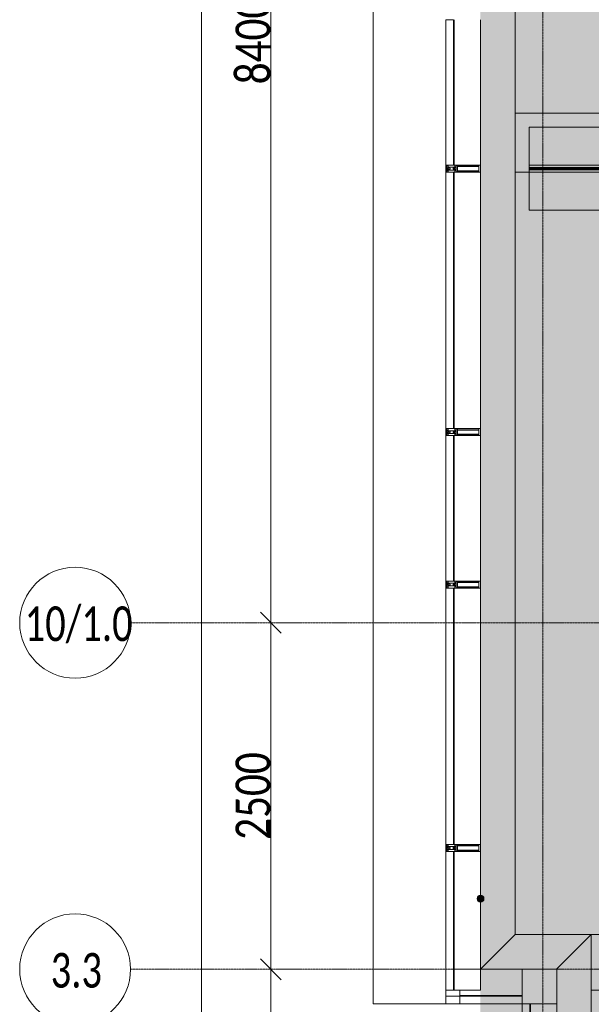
# Model space of a CAD drawing. Header units: millimetres. Extents: x -521669 to 178656, y -69521 to 560843.
# Tile 96 of 256: x -196079 to -191953, y 538477 to 545579. Entities that reach past the tile are written whole.
import ezdxf

# ---------------------------------------------------------------- set-up
doc = ezdxf.new("R2010")
doc.units = ezdxf.units.MM
doc.linetypes.add('-D1d1-15x02', pattern=[19, 15, -2, 0, -2])
doc.layers.get('Defpoints').update_dxf_attribs({"color": 31})
for name, color, linetype, lineweight in [('_0', 7, 'Continuous', 13), ('A-ANNO-DIMS', 8, 'Continuous', 5), ('A-DETL', 7, 'Continuous', 5), ('A-DETL-GENF', 7, 'Continuous', 5), ('A-DETL-MBND', 7, 'Continuous', 9), ('A-GLAZ-CURT', 8, 'Continuous', 5), ('A-GLAZ-CWMG', 8, 'Continuous', 5), ('A-ROOF', 8, 'Continuous', 5), ('G-ANNO-DIMS', 7, 'Continuous', 5), ('S-GRID', 7, 'Continuous', 5), ('S-GRID-IDEN', 7, 'Continuous', 5), ('Балясины', 7, 'Continuous', 5), ('Ограждение', 7, 'Continuous', 5), ('Поручни', 7, 'Continuous', 5)]:
    doc.layers.add(name, color=color, linetype=linetype, lineweight=lineweight)
doc.styles.add('Calibri Light', font='calibril.ttf', dxfattribs={"width": 0.8, "height": 250})
doc.styles.add('Calibri Light_2', font='calibril.ttf', dxfattribs={"width": 0.75, "height": 250})
doc.dimstyles.new('2_5', dxfattribs={"dimscale": 304.8, "dimtxt": 294.337106, "dimasz": 0.492126, "dimexe": 0.492126, "dimexo": 0.492126, "dimgap": 0, "dimtad": 1, "dimdec": 0, "dimrnd": 5, "dimdsep": 46, "dimtxsty": 'Calibri Light', "dimblk1": 'OBLIQUE', "dimblk2": 'OBLIQUE', "dimsah": 1, "dimcen": 0.09, "dimdle": 0.492126, "dimazin": 0, "dimtfac": 1, "dimtdec": 4, "dimtix": 1, "dimtmove": 0, "dimatfit": 3, "dimfxl": 1, "dimtvp": 1, "dimtolj": 1, "dimtzin": 0, "dimlwd": 5, "dimlwe": 5, "dimarcsym": 2})

# ---------------------------------------------------------------- blocks, each defined once
blk = doc.blocks.new('Quad Corner Mullion - Q_0_100_-50_ALU-4955097-50_AS_M_L35')
at = {"layer": 'A-GLAZ-CWMG', "lineweight": 9}
for p, q in [((0, 100), (-100, 100)), ((-100, 100), (-100, 0)), ((0, 0), (0, 100)), ((-100, 0), (0, 0))]:
    blk.add_line(p, q, dxfattribs=at)
blk = doc.blocks.new('System Panel - A_PAN_Glass_Зеркальное-4955098-50_AS_M_L35')
at = {"layer": 'A-GLAZ-CURT'}
for p, q in [((500, 0), (-500, 0)), ((-500, 0), (-500, -55)), ((500, -55), (500, 0)), ((-500, -55), (500, -55))]:
    blk.add_line(p, q, dxfattribs=at)
blk = doc.blocks.new('Rectangular Mullion - R_InvisibleFrame_50Wx250H-4028523-50_AS_M_L35')
at = {"layer": 'A-GLAZ-CWMG'}
for p, q in [((-690, 18200), (-690, 19200)), ((-500, 18200), (-500, 19200)), ((-500, 18200), (-650, 18200))]:
    blk.add_line(p, q, dxfattribs=at)
blk = doc.blocks.new('System Panel - A_PAN_Glass_Зеркальное-4955037-50_AS_M_L35')
at = {"layer": 'A-GLAZ-CURT'}
for p, q in [((1525.4, 0), (-1525.4, 0)), ((-1525.4, 0), (-1525.4, -55)), ((1525.4, -55), (1525.4, 0)), ((-1525.4, -55), (1525.4, -55))]:
    blk.add_line(p, q, dxfattribs=at)
blk = doc.blocks.new('Rectangular Mullion - R_InvisibleFrame_50Wx250H-4028254-50_AS_M_L35')
at = {"layer": 'A-GLAZ-CWMG'}
for p, q in [((-140, 15049.2), (-140, 18100)), ((50, 15049.2), (50, 18100))]:
    blk.add_line(p, q, dxfattribs=at)
blk = doc.blocks.new('Quad Corner Mullion - Q_0_250_-125_ALU-4955066-50_AS_M_L35')
at = {"layer": 'A-GLAZ-CWMG', "lineweight": 9}
for p, q in [((250, 250), (0, 250)), ((0, 250), (0, 0)), ((250, 0), (250, 250)), ((0, 0), (250, 0))]:
    blk.add_line(p, q, dxfattribs=at)
blk = doc.blocks.new('System Panel - A_PAN_Glass_Зеркальное-4955067-50_AS_M_L35')
at = {"layer": 'A-GLAZ-CURT'}
for p, q in [((275, 0), (-275, 0)), ((-275, 0), (-275, -55)), ((275, -55), (275, 0)), ((-275, -55), (275, -55))]:
    blk.add_line(p, q, dxfattribs=at)
blk = doc.blocks.new('System Panel - A_PAN_Glass_Зеркальное-V10-50_AS_M_L35')
at = {"layer": 'A-GLAZ-CURT'}
for p, q in [((525, 0), (-525, 0)), ((-525, 0), (-525, -55)), ((525, -55), (525, 0)), ((-525, -55), (525, -55))]:
    blk.add_line(p, q, dxfattribs=at)
blk = doc.blocks.new('Rectangular Mullion - R_InvisibleFrame_50Wx250H-4028231-50_AS_M_L35')
at = {"layer": 'A-GLAZ-CWMG'}
for p, q in [((12000, 29640), (13050, 29640)), ((12000, 29450), (13050, 29450))]:
    blk.add_line(p, q, dxfattribs=at)
blk = doc.blocks.new('Rectangular Mullion - 50Wx250H-2623690-50_AS_M_L35')
at = {"layer": 'A-DETL-GENF'}
for p, q in [((-25, 65.2), (-25, 250)), ((-25, 250), (0, 250)), ((-23, 237.3), (0, 237.3)), ((-23, 237.3), (-23, 73.6)), ((-14.9, 84), (-14.9, 237.3)), ((25, 250), (0, 250)), ((23, 237.3), (0, 237.3)), ((14.9, 84), (14.9, 237.3)), ((23, 237.3), (23, 73.6)), ((25, 65.2), (25, 250)), ((0, 84), (-23, 84)), ((-0.5, 73.6), (-23, 73.6)), ((-14, 71.3), (-14, 65.2)), ((-10, 71.3), (-14, 71.3)), ((-10, 53), (-10, 71.3)), ((0, 84), (23, 84)), ((0.5, 73.6), (23, 73.6)), ((10, 71.3), (14, 71.3)), ((10, 53), (10, 71.3)), ((14, 71.3), (14, 65.2)), ((-14, 65.2), (-25, 65.2)), ((-23.8, 14.6), (-25, 14.2)), ((-25, 0), (-25, 14.2)), ((-22.3, 17), (-23.8, 17)), ((-23.8, 17), (-23.8, 14.6)), ((-22.5, 10.6), (-23.8, 14.6)), ((-22.5, 10.6), (-23.7, 9.9)), ((-23.7, 1.3), (-23.7, 9.9)), ((-23.7, 1.3), (-11.8, 1.3)), ((-23.2, 10.2), (-22.5, 8)), ((-22.5, 8), (-22.5, 4.5)), ((-21.3, 4.5), (-22.5, 4.5)), ((-22.3, 17), (-22.3, 16)), ((-22.3, 16), (-21.3, 16)), ((-19, 17.6), (-21.3, 16)), ((-21.3, 4.5), (-21.3, 6.5)), ((-21.3, 6.5), (-14.2, 6.5)), ((-18.4, 16.6), (-19, 17.6)), ((-7.4, 16.6), (-18.4, 16.6)), ((-14.2, 6.5), (-14.2, 4.5)), ((-13.2, 4.5), (-14.2, 4.5)), ((-13.2, 4.5), (-12.2, 7.2)), ((-12.7, 7.6), (-11.3, 11.4)), ((-12.7, 7.6), (-11.8, 6.9)), ((-12.2, 9), (-12.2, 14.8)), ((-12.2, 14.8), (0, 14.8)), ((-11.8, 1.3), (-11.8, 6.9)), ((-10.5, 11.2), (-11.3, 11.4)), ((-10.5, 1.5), (-10.5, 11.2)), ((-4.8, 1.5), (-10.5, 1.5)), ((-8.7, 53), (-10, 53)), ((-10, 53), (-10, 17)), ((-10, 17), (-7.5, 17)), ((-8.7, 53), (-7, 54.7)), ((-8.5, 23), (-1.5, 30)), ((-8.5, 18.5), (-8.5, 23)), ((-7.5, 18.5), (-8.5, 18.5)), ((-7.5, 17), (-7.5, 18.5)), ((-7.4, 18), (-7.4, 16.6)), ((-2.6, 18), (-7.4, 18)), ((-7, 65.2), (-5.9, 67.3)), ((-7, 65.2), (-7, 54.7)), ((-4.1, 67.3), (-5.9, 67.3)), ((0, 8), (-4.8, 8)), ((-4.8, 1.5), (-4.8, 8)), ((-4.1, 67.3), (-2.9, 65.1)), ((-2.9, 65.1), (-2.9, 54.6)), ((-1.3, 53), (-2.9, 54.6)), ((-2.6, 18), (-2.6, 16.8)), ((-2.6, 16.8), (0, 16.8)), ((-1.5, 30), (0, 30)), ((0, 53), (-1.3, 53)), ((0, 53), (1.3, 53)), ((1.5, 30), (0, 30)), ((2.6, 16.8), (0, 16.8)), ((0, 14.8), (0, 16.8)), ((0, 14.8), (0, 16.8)), ((12.2, 14.8), (0, 14.8)), ((0, 0), (0, 8)), ((0, 8), (4.8, 8)), ((0, 0), (0, 8)), ((1.3, 53), (2.9, 54.6)), ((8.5, 23), (1.5, 30)), ((2.6, 18), (2.6, 16.8)), ((2.6, 18), (7.4, 18)), ((4.1, 67.3), (2.9, 65.1)), ((2.9, 65.1), (2.9, 54.6)), ((4.1, 67.3), (5.9, 67.3)), ((4.8, 1.5), (4.8, 8)), ((4.8, 1.5), (10.5, 1.5)), ((7, 65.2), (5.9, 67.3)), ((7, 65.2), (7, 54.7)), ((8.7, 53), (7, 54.7)), ((7.4, 18), (7.4, 16.6)), ((7.4, 16.6), (18.4, 16.6)), ((7.5, 18.5), (8.5, 18.5)), ((7.5, 17), (7.5, 18.5)), ((10, 17), (7.5, 17)), ((8.5, 18.5), (8.5, 23)), ((8.7, 53), (10, 53)), ((10, 53), (10, 17)), ((10.5, 11.2), (11.3, 11.4)), ((10.5, 1.5), (10.5, 11.2)), ((12.7, 7.6), (11.3, 11.4)), ((12.7, 7.6), (11.8, 6.9)), ((11.8, 1.3), (11.8, 6.9)), ((23.7, 1.3), (11.8, 1.3)), ((12.2, 9), (12.2, 14.8)), ((13.2, 4.5), (12.2, 7.2)), ((13.2, 4.5), (14.2, 4.5)), ((14, 65.2), (25, 65.2)), ((21.3, 6.5), (14.2, 6.5)), ((14.2, 6.5), (14.2, 4.5)), ((18.4, 16.6), (19, 17.6)), ((19, 17.6), (21.3, 16)), ((22.3, 16), (21.3, 16)), ((21.3, 4.5), (21.3, 6.5)), ((21.3, 4.5), (22.5, 4.5)), ((22.3, 17), (22.3, 16)), ((22.3, 17), (23.8, 17)), ((22.5, 10.6), (23.8, 14.6)), ((22.5, 10.6), (23.7, 9.9)), ((23.2, 10.2), (22.5, 8)), ((22.5, 8), (22.5, 4.5)), ((23.7, 1.3), (23.7, 9.9)), ((23.8, 17), (23.8, 14.6)), ((23.8, 14.6), (25, 14.2)), ((25, 0), (25, 14.2)), ((-25, 0), (0, 0)), ((25, 0), (0, 0))]:
    blk.add_line(p, q, dxfattribs=at)
for centre, start, end in [((-0.5, 73.1), 360, 90), ((0.5, 73.1), 90, 180)]:
    blk.add_arc(centre, 0.5, start, end, dxfattribs=at)
blk = doc.blocks.new('Rectangular Mullion - R_StandardFrame_50Wx250H_ALU-3764483-50_AS_M_L35')
at = {"layer": 'A-GLAZ-CWMG', "lineweight": 9}
for p, q in [((-25, 0), (-25, 250)), ((-25, 250), (25, 250)), ((25, 250), (25, 0)), ((25, 0), (-25, 0))]:
    blk.add_line(p, q, dxfattribs=at)
blk = doc.blocks.new('System Panel - A_PAN_Glass_Зеркальное-V11-50_AS_M_L35')
at = {"layer": 'A-GLAZ-CURT'}
for p, q in [((925, 0), (-925, 0)), ((-925, 0), (-925, -55)), ((925, -55), (925, 0)), ((-925, -55), (925, -55))]:
    blk.add_line(p, q, dxfattribs=at)
blk = doc.blocks.new('Rectangular Mullion - R_InvisibleFrame_50Wx250H-3511726-50_AS_M_L35')
at = {"layer": 'A-GLAZ-CWMG'}
for p, q in [((-690, 25250), (-690, 27100)), ((-500, 25250), (-500, 27100))]:
    blk.add_line(p, q, dxfattribs=at)
blk = doc.blocks.new('Rectangular Mullion - R_InvisibleFrame_50Wx250H-4028524-50_AS_M_L35')
at = {"layer": 'A-GLAZ-CWMG'}
for p, q in [((-200, 18350), (-695, 18350)), ((-200, 18160), (-650, 18160))]:
    blk.add_line(p, q, dxfattribs=at)
blk = doc.blocks.new('Ограждение - Ограждение-4611746-50_AS_M_L35')
at = {"layer": 'Поручни'}
for p, q in [((-200, 29150), (-200, 18550)), ((-450, 18300), (-200, 18550)), ((-200, 18550), (349.2, 18550)), ((99.2, 18300), (349.2, 18550)), ((349.2, 18550), (349.2, 14950))]:
    blk.add_line(p, q, dxfattribs=at)
blk = doc.blocks.new('Ограждение - Ограждение-4619653-50_AS_M_L35')
at = {"layer": 'A-DETL-MBND'}
for p in [(-1225, 30175), (-700, 18050)]:
    blk.add_line(p, (-1225, 18050), dxfattribs=at)
blk = doc.blocks.new('RST_AR_KMN_R22_B3_FCD_rvt-1-50_AS_M_L35')
at = {"layer": 'A-GLAZ-CURT', "lineweight": 9}
for name, p, rotation in [('System Panel - A_PAN_Glass_Зеркальное-V10-50_AS_M_L35', (-750, 24675), 89.99999999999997), ('System Panel - A_PAN_Glass_Зеркальное-V11-50_AS_M_L35', (-750, 23175), 89.99999999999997), ('System Panel - A_PAN_Glass_Зеркальное-V10-50_AS_M_L35', (-750, 21675), 89.99999999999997), ('System Panel - A_PAN_Glass_Зеркальное-V11-50_AS_M_L35', (-750, 20175), 89.99999999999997), ('System Panel - A_PAN_Glass_Зеркальное-4955098-50_AS_M_L35', (-750, 18700), 89.99999999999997), ('System Panel - A_PAN_Glass_Зеркальное-4955067-50_AS_M_L35', (-475, 18100), 180), ('System Panel - A_PAN_Glass_Зеркальное-4955037-50_AS_M_L35', (-200, 16574.6), 89.99999999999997)]:
    blk.add_blockref(name, p, dxfattribs=dict(at, rotation=rotation))
at = {"layer": 'A-GLAZ-CWMG', "lineweight": 9}
for name, p, rotation in [('Rectangular Mullion - R_InvisibleFrame_50Wx250H-4028231-50_AS_M_L35', (28950, 12150), 89.99999999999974), ('Rectangular Mullion - R_InvisibleFrame_50Wx250H-4028231-50_AS_M_L35', (28950, 9150), 89.99999999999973), ('Quad Corner Mullion - Q_0_100_-50_ALU-4955097-50_AS_M_L35', (-750, 18100), 269.9999999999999)]:
    blk.add_blockref(name, p, dxfattribs=dict(at, rotation=rotation))
at = {"layer": 'A-GLAZ-CWMG', "lineweight": 9, "extrusion": (0, 0, -1), "rotation": 90.00000000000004}
for name, p in [('Rectangular Mullion - 50Wx250H-2623690-50_AS_M_L35', (750, 24125)), ('Rectangular Mullion - R_StandardFrame_50Wx250H_ALU-3764483-50_AS_M_L35', (750, 24125)), ('Rectangular Mullion - 50Wx250H-2623690-50_AS_M_L35', (750, 22225)), ('Rectangular Mullion - R_StandardFrame_50Wx250H_ALU-3764483-50_AS_M_L35', (750, 22225)), ('Rectangular Mullion - 50Wx250H-2623690-50_AS_M_L35', (750, 21125)), ('Rectangular Mullion - R_StandardFrame_50Wx250H_ALU-3764483-50_AS_M_L35', (750, 21125)), ('Rectangular Mullion - 50Wx250H-2623690-50_AS_M_L35', (750, 19225)), ('Rectangular Mullion - R_StandardFrame_50Wx250H_ALU-3764483-50_AS_M_L35', (750, 19225))]:
    blk.add_blockref(name, p, dxfattribs=at)
at = {"layer": 'A-GLAZ-CWMG', "lineweight": 9}
for name, p in [('Rectangular Mullion - R_InvisibleFrame_50Wx250H-3511726-50_AS_M_L35', (0, -3000)), ('Rectangular Mullion - R_InvisibleFrame_50Wx250H-3511726-50_AS_M_L35', (0, -6000)), ('Rectangular Mullion - R_InvisibleFrame_50Wx250H-4028523-50_AS_M_L35', (0, 0)), ('Rectangular Mullion - R_InvisibleFrame_50Wx250H-4028524-50_AS_M_L35', (0, 0)), ('Quad Corner Mullion - Q_0_250_-125_ALU-4955066-50_AS_M_L35', (-200, 18100)), ('Rectangular Mullion - R_InvisibleFrame_50Wx250H-4028254-50_AS_M_L35', (0, 0))]:
    blk.add_blockref(name, p, dxfattribs=at)
at = {"layer": 'Ограждение', "lineweight": 9}
for name in ['Ограждение - Ограждение-4619653-50_AS_M_L35', 'Ограждение - Ограждение-4611746-50_AS_M_L35']:
    blk.add_blockref(name, (-50, 50), dxfattribs=at)
blk = doc.blocks.new('Ограждение - Ограждение-7112567-50_AS_M_L35')
at = {"layer": 'Ограждение', "true_color": 0xeff9fa}
h = blk.add_hatch(color=7, dxfattribs=at)
h.paths.add_polyline_path([(5285.9, 24117), (5488.5, 24117), (5488.5, 24125), (4439.8, 24125), (4439.8, 24117), (4989, 24117)])
h.paths.add_polyline_path([(-150, 24117), (4415.2, 24117), (4415.2, 24125), (-150, 24125)])
at = {"layer": 'Поручни', "true_color": 0xeff9fa}
h = blk.add_hatch(color=7, dxfattribs=at)
h.paths.add_polyline_path([(3207.3, 24126), (4415.2, 24126), (4415.2, 24134), (-150, 24134), (-150, 24126), (2910.4, 24126)])
h.paths.add_polyline_path([(5488.5, 24126), (5488.5, 24134), (4439.8, 24134), (4439.8, 24126), (5285.9, 24126)])
at = {"layer": 'Поручни'}
for p, q in [((4415.2, 24150.5), (-150, 24150.5)), ((-150, 24134.5), (-150, 24150.5)), ((5488.5, 24150.5), (4439.8, 24150.5)), ((5488.5, 24150.5), (5488.5, 24134.5)), ((-150, 24134.5), (4415.2, 24134.5)), ((4415.2, 24134), (-150, 24134)), ((-150, 24134), (-150, 24126)), ((-150, 24125), (-150, 24126)), ((-150, 24126), (4415.2, 24126)), ((4415.2, 24125), (-150, 24125)), ((-150, 24125), (-150, 24117)), ((-150, 24117), (4415.2, 24117)), ((-150, 24116.5), (4415.2, 24116.5)), ((-150, 24100.5), (-150, 24116.5)), ((-150, 24100.5), (4415.2, 24100.5)), ((4439.8, 24134.5), (5488.5, 24134.5)), ((5488.5, 24134), (4439.8, 24134)), ((4439.8, 24126), (5488.5, 24126)), ((5488.5, 24125), (4439.8, 24125)), ((4439.8, 24117), (5488.5, 24117)), ((4439.8, 24116.5), (5488.5, 24116.5)), ((4439.8, 24100.5), (5488.5, 24100.5)), ((5488.5, 24126), (5488.5, 24134)), ((5488.5, 24126), (5488.5, 24125)), ((5488.5, 24117), (5488.5, 24125)), ((5488.5, 24116.5), (5488.5, 24100.5))]:
    blk.add_line(p, q, dxfattribs=at)
blk = doc.blocks.new('Ось сетки - 8D-802830-50_AS_M_L35')
at = {"layer": 'S-GRID-IDEN'}
blk.add_circle((0, 0), 4, dxfattribs=at)
blk = doc.blocks.new('_Oblique')
at = {"color": 0, "linetype": 'ByBlock', "lineweight": -2}
blk.add_line((-0.5, -0.5), (0.5, 0.5), dxfattribs=at)
blk = doc.blocks.new('*D12284')
at = {"layer": 'A-ANNO-DIMS', "color": 0, "lineweight": 5, "transparency": 16777216}
for p, q in [((-194266.6, 536679.4), (-194266.6, 538879.4)), ((-194222.6, 538729.4), (-194116.6, 538729.4)), ((-194222.6, 536829.4), (-194116.6, 536829.4))]:
    blk.add_line(p, q, dxfattribs=at)
at = {"layer": 'Defpoints', "color": 0, "transparency": 16777216}
for p in [(-194372.6, 538729.4), (-194266.6, 538729.4), (-194372.6, 536829.4)]:
    blk.add_point(p, dxfattribs=at)
at = {"layer": 'A-ANNO-DIMS', "color": 0, "lineweight": 5, "transparency": 16777216, "xscale": 150, "yscale": 150, "zscale": 150}
for p, rotation in [((-194266.6, 538729.4), 90), ((-194266.6, 536829.4), 270)]:
    blk.add_blockref('_Oblique', p, dxfattribs=dict(at, rotation=rotation))
at = {"layer": 'A-ANNO-DIMS', "color": 0, "transparency": 16777216, "insert": (-194394.3, 537779.4), "char_height": 250, "width": 799.053, "attachment_point": 5, "rotation": 90, "style": 'Calibri Light'}
blk.add_mtext('\\A1;1900', dxfattribs=at)
blk = doc.blocks.new('*D12285')
at = {"layer": 'A-ANNO-DIMS', "color": 0, "lineweight": 5, "transparency": 16777216}
for p, q in [((-194266.6, 538579.4), (-194266.6, 541379.4)), ((-194222.6, 541229.4), (-194116.6, 541229.4)), ((-194222.6, 538729.4), (-194116.6, 538729.4))]:
    blk.add_line(p, q, dxfattribs=at)
at = {"layer": 'Defpoints', "color": 0, "transparency": 16777216}
for p in [(-194372.6, 541229.4), (-194266.6, 541229.4), (-194372.6, 538729.4)]:
    blk.add_point(p, dxfattribs=at)
at = {"layer": 'A-ANNO-DIMS', "color": 0, "lineweight": 5, "transparency": 16777216, "xscale": 150, "yscale": 150, "zscale": 150}
for p, rotation in [((-194266.6, 541229.4), 90), ((-194266.6, 538729.4), 270)]:
    blk.add_blockref('_Oblique', p, dxfattribs=dict(at, rotation=rotation))
at = {"layer": 'A-ANNO-DIMS', "color": 0, "transparency": 16777216, "insert": (-194394.3, 539979.4), "char_height": 250, "width": 799.053, "attachment_point": 5, "rotation": 90, "style": 'Calibri Light'}
blk.add_mtext('\\A1;2500', dxfattribs=at)
blk = doc.blocks.new('*D12286')
at = {"layer": 'A-ANNO-DIMS', "color": 0, "lineweight": 5, "transparency": 16777216}
for p, q in [((-194266.6, 541079.4), (-194266.6, 549779.4)), ((-194222.6, 549629.4), (-194116.6, 549629.4)), ((-194222.6, 541229.4), (-194116.6, 541229.4))]:
    blk.add_line(p, q, dxfattribs=at)
at = {"layer": 'Defpoints', "color": 0, "transparency": 16777216}
for p in [(-194372.6, 549629.4), (-194266.6, 549629.4), (-194372.6, 541229.4)]:
    blk.add_point(p, dxfattribs=at)
at = {"layer": 'A-ANNO-DIMS', "color": 0, "lineweight": 5, "transparency": 16777216, "xscale": 150, "yscale": 150, "zscale": 150}
for p, rotation in [((-194266.6, 549629.4), 90), ((-194266.6, 541229.4), 270)]:
    blk.add_blockref('_Oblique', p, dxfattribs=dict(at, rotation=rotation))
at = {"layer": 'A-ANNO-DIMS', "color": 0, "transparency": 16777216, "insert": (-194394.3, 545429.4), "char_height": 250, "width": 799.053, "attachment_point": 5, "rotation": 90, "style": 'Calibri Light'}
blk.add_mtext('\\A1;8400', dxfattribs=at)
blk = doc.blocks.new('*D12287')
at = {"layer": 'A-ANNO-DIMS', "color": 0, "lineweight": 5, "transparency": 16777216}
for p, q in [((-194766.6, 520279.4), (-194766.6, 549779.4)), ((-194722.6, 549629.4), (-194616.6, 549629.4)), ((-194722.6, 520429.4), (-194616.6, 520429.4))]:
    blk.add_line(p, q, dxfattribs=at)
at = {"layer": 'Defpoints', "color": 0, "transparency": 16777216}
for p in [(-194872.6, 549629.4), (-194766.6, 549629.4), (-194872.6, 520429.4)]:
    blk.add_point(p, dxfattribs=at)
at = {"layer": 'A-ANNO-DIMS', "color": 0, "lineweight": 5, "transparency": 16777216, "xscale": 150, "yscale": 150, "zscale": 150}
for p, rotation in [((-194766.6, 549629.4), 90), ((-194766.6, 520429.4), 270)]:
    blk.add_blockref('_Oblique', p, dxfattribs=dict(at, rotation=rotation))
at = {"layer": 'A-ANNO-DIMS', "color": 0, "transparency": 16777216, "insert": (-194894.3, 535029.4), "char_height": 250, "width": 978.55, "attachment_point": 5, "rotation": 90, "style": 'Calibri Light'}
blk.add_mtext('\\A1;29200', dxfattribs=at)

msp = doc.modelspace()

# ---------------------------------------------------------------- hatches: boundary and pattern name
at = {"layer": '_0', "transparency": 33554534}
h = msp.add_hatch(color=252, dxfattribs=at)
h.dxf.hatch_style = 1
h.paths.add_polyline_path([(-154802.1, 519878.6), (-192753.7, 519878.6), (-192753.7, 549830.2), (-154802.1, 549830.2)])
h.paths.add_polyline_path([(-179202.9, 539329.4), (-183852.9, 539329.4), (-183852.9, 541329.4), (-182952.9, 541329.4), (-166902.9, 541329.4), (-163702.9, 541329.4), (-163702.9, 539329.4), (-169852.9, 539329.4), (-169852.9, 530379.4), (-163702.9, 530379.4), (-163702.9, 528379.4), (-183952.9, 528379.4), (-183952.9, 528379.4), (-186002.9, 528379.4), (-186002.9, 530379.4), (-183852.9, 530379.4), (-183852.9, 534429.4), (-179002.9, 534429.4), (-179002.9, 532929.4), (-177352.9, 532929.4), (-177352.9, 537229.4), (-179202.9, 537229.4)], flags=16)
at = {"layer": 'G-ANNO-DIMS'}
h = msp.add_hatch(color=256, dxfattribs=at)
edge = h.paths.add_edge_path()
edge.add_arc((-192752.9, 539239), 25, 0, 360)

# ---------------------------------------------------------------- linework, layer by layer
at = {"layer": 'A-DETL'}
for p, q in [((-192502.9, 544904.4), (-184514.9, 544904.4)), ((-192402.9, 544804.4), (-184514.9, 544804.4)), ((-192402.9, 544804.4), (-192402.9, 544204.4)), ((-192502.9, 544479.4), (-192362.9, 544479.4)), ((-192402.9, 544204.4), (-184514.9, 544204.4)), ((-191953.7, 538979.4), (-191753.7, 538979.4)), ((-191953.7, 538579.4), (-189464.9, 538579.4))]:
    msp.add_line(p, q, dxfattribs=at)
at = {"layer": 'A-ROOF'}
msp.add_line((-192502.9, 544479.4), (-187837.7, 544479.4), dxfattribs=at)
at = {"layer": 'G-ANNO-DIMS'}
msp.add_circle((-192752.9, 539239), 25, dxfattribs=at)
at = {"layer": 'S-GRID', "linetype": '-D1d1-15x02'}
for p, q in [((-192302.9, 517476.4), (-192302.9, 550977.8)), ((-195278.8, 541229.4), (-154847.2, 541229.4)), ((-195278.8, 538729.4), (-154847.2, 538729.4))]:
    msp.add_line(p, q, dxfattribs=at)

# ---------------------------------------------------------------- block references
at = {"lineweight": 5}
msp.add_blockref('RST_AR_KMN_R22_B3_FCD_rvt-1-50_AS_M_L35', (-192252.9, 520379.4), dxfattribs=at)
at = {"layer": 'S-GRID-IDEN', "xscale": 99.99999999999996, "yscale": 99.99999999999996, "zscale": 99.99999999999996, "rotation": 270}
for p in [(-195678.8, 541229.4), (-195678.8, 538729.4)]:
    msp.add_blockref('Ось сетки - 8D-802830-50_AS_M_L35', p, dxfattribs=at)
at = {"layer": 'Балясины'}
msp.add_blockref('Ограждение - Ограждение-7112567-50_AS_M_L35', (-192252.9, 520379.4), dxfattribs=at)

# ---------------------------------------------------------------- texts
at = {"layer": 'S-GRID-IDEN', "char_height": 250, "attachment_point": 1, "style": 'Calibri Light_2'}
for s, insert, width in [('10/1.0', (-196042.6, 541347.1), 869.831), ('3.3', (-195855, 538847.1), 415.274)]:
    msp.add_mtext(s, dxfattribs=dict(at, insert=insert, width=width))

# ---------------------------------------------------------------- dimensions: what is measured, and where the dimension line sits
at = {"layer": 'A-ANNO-DIMS'}
for base, p1, p2, override, picture, middle in [((-194766.6, 549629.4), (-194872.6, 520429.4), (-194872.6, 549629.4), {"dimpost": '<>', "dimfxl": 29200}, '*D12287', (-194894.3, 535029.4)), ((-194266.6, 549629.4), (-194372.6, 541229.4), (-194372.6, 549629.4), {"dimpost": '<>', "dimfxl": 8400}, '*D12286', (-194394.3, 545429.4)), ((-194266.6, 541229.4), (-194372.6, 538729.4), (-194372.6, 541229.4), {"dimpost": '<>', "dimfxl": 2500}, '*D12285', (-194394.3, 539979.4)), ((-194266.6, 538729.4), (-194372.6, 536829.4), (-194372.6, 538729.4), {"dimpost": '<>', "dimfxl": 1900}, '*D12284', (-194394.3, 537779.4))]:
    dim = msp.add_linear_dim(base=base, p1=p1, p2=p2, angle=90, dimstyle='2_5', override=override, dxfattribs=at)
    dim.commit()
    dim.dimension.update_dxf_attribs({"geometry": picture, "text_midpoint": middle})

doc.saveas('drawing.dxf')
